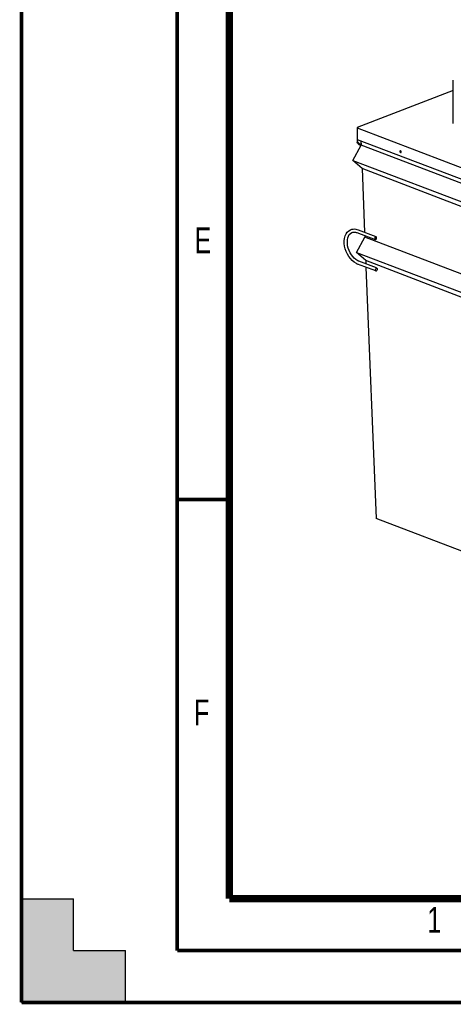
# Model space of a CAD drawing. Header units: millimetres. Extents: x 0 to 561, y -33 to 297.
# Tile 1 of 10: x 0 to 42, y 0 to 95. Entities that reach past the tile are written whole.
import ezdxf

# ---------------------------------------------------------------- set-up
doc = ezdxf.new("R2010")
doc.units = ezdxf.units.MM
doc.header["$LTSCALE"] = 23.1
doc.layers.get('0').update_dxf_attribs({"linetype": 'CONTINUOUS'})
doc.layers.add('AXES_REF', color=7, linetype='CONTINUOUS')
doc.styles.add('TEXTSTYLE_2', font='txt', dxfattribs={"width": 0.72})

msp = doc.modelspace()

# ---------------------------------------------------------------- hatches: boundary and pattern name
at = {"linetype": 'Continuous'}
h = msp.add_hatch(color=7, dxfattribs=at)
edge = h.paths.add_edge_path()
edge.add_line((0, 10), (5, 10))
edge.add_line((5, 5), (5, 10))
edge.add_line((5, 5), (10, 5))
edge.add_line((10, 0), (10, 5))
edge.add_line((0, 0), (10, 0))
edge.add_line((0, 0), (0, 10))
edge = h.paths.add_edge_path()
edge.add_line((410, 0.000564), (410, 5.000564))
edge.add_line((415, 5.000564), (410, 5.000564))
edge.add_line((415, 5.000564), (415, 10.000564))
edge.add_line((420, 10.000564), (415, 10.000564))
edge.add_line((420, 0.000564), (420, 10.000564))
edge.add_line((420.000058, 0), (410, 0.000564))

# ---------------------------------------------------------------- linework, layer by layer
at = {"color": 7, "linetype": 'Continuous'}
for p, q in [((41.571995, 87.900335), (32.319434, 84.359533)), ((32.319434, 84.359533), (32.319434, 83.20217)), ((32.319434, 84.310826), (81.321934, 65.558381)), ((31.910701, 81.172898), (32.691429, 82.656405)), ((32.315156, 83.080657), (32.320709, 82.942123)), ((32.319434, 83.20217), (81.321934, 64.449725)), ((32.675007, 83.066099), (32.691429, 82.656405)), ((81.417393, 64.009785), (32.691429, 82.656405)), ((32.782703, 80.379316), (31.910701, 81.172898)), ((31.910701, 81.172898), (80.589895, 62.544177)), ((32.782703, 80.379316), (33.028408, 74.249506)), ((81.417393, 61.767625), (32.782703, 80.379316)), ((32.298367, 74.207664), (34.048456, 73.537934)), ((32.405589, 74.487849), (34.107368, 73.836606)), ((32.266213, 72.303655), (33.04694, 73.787161)), ((33.041484, 73.923285), (33.04694, 73.787161)), ((81.417393, 55.27659), (33.04694, 73.787161)), ((33.138215, 71.510072), (32.266213, 72.303655)), ((32.266213, 72.303655), (80.589895, 53.810982)), ((34.168451, 70.812224), (32.466671, 71.463466)), ((33.138215, 71.510072), (33.150573, 71.201748)), ((81.417393, 53.03443), (33.138215, 71.510072)), ((34.109539, 70.513552), (32.359449, 71.183282)), ((33.163649, 70.875528), (34.134574, 46.653072)), ((81.417393, 28.55872), (34.134574, 46.653072)), ((0, 0), (0, 10)), ((0, 10), (5, 10)), ((5, 5), (5, 10)), ((5, 5), (10, 5)), ((10, 0), (10, 5)), ((0, 0), (10, 0))]:
    msp.add_line(p, q, dxfattribs=at)
for points, const_width in [([(0, 0), (0, 297)], 0.35), ([(15, 5), (15, 292)], 0.35), ([(20, 10), (20, 287)], 0.7), ([(15, 48.49), (20, 48.49)], 0.35), ([(20, 10), (410, 10)], 0.7), ([(15, 5), (415, 5)], 0.35), ([(0, 0), (420, 0)], 0.35)]:
    msp.add_lwpolyline(points, dxfattribs=dict(at, const_width=const_width))
for centre, radius, start, end in [((32.514277, 83.088736), 0.199284, 179.90801284, 182.28553533), ((33.143198, 83.735838), 1.226385, 243.20891822, 247.04350456), ((32.835849, 72.424527), 1.329529, 243.5532372, 249.00280093)]:
    msp.add_arc(centre, radius, start, end, dxfattribs=at)
for points, knots in [([(32.320761, 83.136806), (32.318877, 83.128941), (32.316001, 83.113101), (32.315006, 83.097028), (32.314993, 83.089056)], [0, 0, 0, 0, 0.503560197, 1, 1, 1, 1]), ([(32.315151, 83.080788), (32.318238, 83.003429), (32.394921, 82.899264), (32.485763, 82.836668), (32.515308, 82.81844)], [0, 0, 0, 0, 0.69041773, 1, 1, 1, 1]), ([(32.520861, 82.679906), (32.491316, 82.698133), (32.400474, 82.760729), (32.323791, 82.864895), (32.320704, 82.942254)], [0, 0, 0, 0, 0.30958227, 1, 1, 1, 1]), ([(32.342208, 83.193158), (32.337444, 83.184048), (32.329084, 83.165672), (32.323058, 83.146391), (32.320761, 83.136806)], [0, 0, 0, 0, 0.510520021, 1, 1, 1, 1]), ([(32.590419, 82.641098), (32.57831, 82.647233), (32.554841, 82.659677), (32.531909, 82.673089), (32.520861, 82.679906)], [0, 0, 0, 0, 0.511175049, 1, 1, 1, 1]), ([(32.243722, 71.234135), (31.948265, 71.380761), (31.433496, 71.897448), (31.048524, 72.859793), (31.030458, 73.855575), (31.441479, 74.392779), (31.688831, 74.496495)], [0, 0, 0, 0, 0.256005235, 0.537460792, 0.791823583, 1, 1, 1, 1]), ([(32.371228, 71.505793), (32.123472, 71.630568), (31.693129, 72.091115), (31.277105, 72.992405), (31.395582, 74.049843), (31.806813, 74.220776)], [0, 0, 0, 0, 0.267266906, 0.570927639, 1, 1, 1, 1]), ([(31.806813, 74.220776), (31.917045, 74.266595), (32.096238, 74.272716), (32.254747, 74.224357), (32.298367, 74.207664)], [0, 0, 0, 0, 0.718781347, 1, 1, 1, 1]), ([(34.09929, 73.815498), (34.083576, 73.808947), (34.05358, 73.785279), (34.031296, 73.755222), (34.021565, 73.737653)], [0, 0, 0, 0, 0.458777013, 1, 1, 1, 1]), ([(34.051834, 73.546022), (34.059615, 73.541199), (34.077301, 73.534179), (34.096391, 73.537031), (34.104843, 73.540554)], [0, 0, 0, 0, 0.499938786, 1, 1, 1, 1]), ([(34.1523, 73.81003), (34.144519, 73.814854), (34.126832, 73.821874), (34.107743, 73.819022), (34.09929, 73.815498)], [0, 0, 0, 0, 0.499938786, 1, 1, 1, 1]), ([(34.104843, 73.540554), (34.108847, 73.542223), (34.116924, 73.546362), (34.124436, 73.551431), (34.128205, 73.554249)], [0, 0, 0, 0, 0.479667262, 1, 1, 1, 1]), ([(32.466671, 71.463466), (32.450655, 71.469596), (32.418473, 71.48292), (32.387005, 71.497848), (32.371228, 71.505793)], [0, 0, 0, 0, 0.49259277, 1, 1, 1, 1]), ([(34.165926, 70.516172), (34.156933, 70.512423), (34.13773, 70.5082), (34.118289, 70.511326), (34.109446, 70.514581)], [0, 0, 0, 0, 0.508336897, 1, 1, 1, 1]), ([(34.160373, 70.791116), (34.169366, 70.794865), (34.188569, 70.799088), (34.20801, 70.795962), (34.216853, 70.792706)], [0, 0, 0, 0, 0.508336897, 1, 1, 1, 1])]:
    msp.add_open_spline(points, degree=3, knots=knots, dxfattribs=at)
for points in [[(32.515308, 82.81844), (32.569727, 82.784866), (32.627968, 82.757312), (32.687336, 82.733562)], [(31.688831, 74.496495), (31.839243, 74.559564), (32.01406, 74.575531), (32.175176, 74.550173)], [(32.175176, 74.550173), (32.253773, 74.537803), (32.33128, 74.516286), (32.405589, 74.487849)], [(34.021565, 73.737653), (33.990231, 73.681082), (33.996868, 73.580093), (34.051834, 73.546022)], [(34.128205, 73.554249), (34.196799, 73.605519), (34.225089, 73.764912), (34.1523, 73.81003)], [(34.109446, 70.514581), (34.021488, 70.546962), (34.073862, 70.755049), (34.160373, 70.791116)], [(34.216853, 70.792706), (34.304811, 70.760326), (34.252437, 70.552238), (34.165926, 70.516172)]]:
    msp.add_open_spline(points, degree=3, dxfattribs=at)
at = {"layer": 'AXES_REF', "color": 7, "linetype": 'Continuous'}
msp.add_line((41.571995, 84.737018), (41.571995, 88.894476), dxfattribs=at)
for centre, start, end in [((36.507318, 82.045087), 168.41220569, 180.0159039), ((36.570957, 82.06944), 168.41220569, 180.0159039), ((36.489553, 81.992277), 348.41220569, 0.0159039)]:
    msp.add_arc(centre, 0.077825, start, end, dxfattribs=at)
for points, knots in [([(36.429492, 82.045065), (36.429492, 82.037245), (36.431856, 82.020828), (36.437085, 82.005198), (36.440391, 81.997261)], [0, 0, 0, 0, 0.476301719, 1, 1, 1, 1]), ([(36.464653, 82.107269), (36.456233, 82.10324), (36.440967, 82.089474), (36.433149, 82.070803), (36.431079, 82.060719)], [0, 0, 0, 0, 0.475543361, 1, 1, 1, 1]), ([(36.475193, 82.110812), (36.473379, 82.11045), (36.469781, 82.109482), (36.466334, 82.108074), (36.464653, 82.107269)], [0, 0, 0, 0, 0.498096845, 1, 1, 1, 1]), ([(36.500964, 82.107708), (36.496843, 82.10956), (36.48827, 82.112043), (36.479353, 82.111642), (36.475193, 82.110812)], [0, 0, 0, 0, 0.51572798, 1, 1, 1, 1]), ([(36.493132, 82.069419), (36.493132, 82.053736), (36.501807, 82.021497), (36.518049, 81.992947), (36.528631, 81.979884)], [0, 0, 0, 0, 0.482627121, 1, 1, 1, 1]), ([(36.502315, 82.105915), (36.500565, 82.102713), (36.497502, 82.095926), (36.495476, 82.088762), (36.494718, 82.085073)], [0, 0, 0, 0, 0.492163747, 1, 1, 1, 1]), ([(36.524379, 81.927183), (36.525722, 81.927543), (36.528384, 81.928395), (36.530955, 81.92949), (36.532218, 81.930094)], [0, 0, 0, 0, 0.498240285, 1, 1, 1, 1]), ([(36.528631, 81.979884), (36.533164, 81.974289), (36.542462, 81.964387), (36.553778, 81.956602), (36.559546, 81.954009)], [0, 0, 0, 0, 0.532391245, 1, 1, 1, 1]), ([(36.532218, 81.930094), (36.537601, 81.932671), (36.547759, 81.940121), (36.555144, 81.95022), (36.558195, 81.955802)], [0, 0, 0, 0, 0.484056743, 1, 1, 1, 1]), ([(36.558195, 81.955802), (36.559945, 81.959005), (36.563008, 81.965791), (36.565034, 81.972955), (36.565792, 81.976644)], [0, 0, 0, 0, 0.492163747, 1, 1, 1, 1])]:
    msp.add_open_spline(points, degree=3, knots=knots, dxfattribs=at)
for points in [[(36.440391, 81.997261), (36.454409, 81.963602), (36.489161, 81.917743), (36.524379, 81.927183)], [(36.567378, 81.992298), (36.567378, 82.036683), (36.541449, 82.089515), (36.500964, 82.107708)]]:
    msp.add_open_spline(points, degree=3, dxfattribs=at)

# ---------------------------------------------------------------- texts
at = {"color": 5, "linetype": 'Continuous', "char_height": 2.5, "width": 1.8, "attachment_point": 1, "line_spacing_factor": 0.9, "style": 'TEXTSTYLE_2'}
for s, insert in [('E', (16.659739, 74.723649)), ('F', (16.598858, 29.203472)), ('1', (39.079208, 9.21648))]:
    msp.add_mtext(s, dxfattribs=dict(at, insert=insert))

doc.saveas('drawing.dxf')
